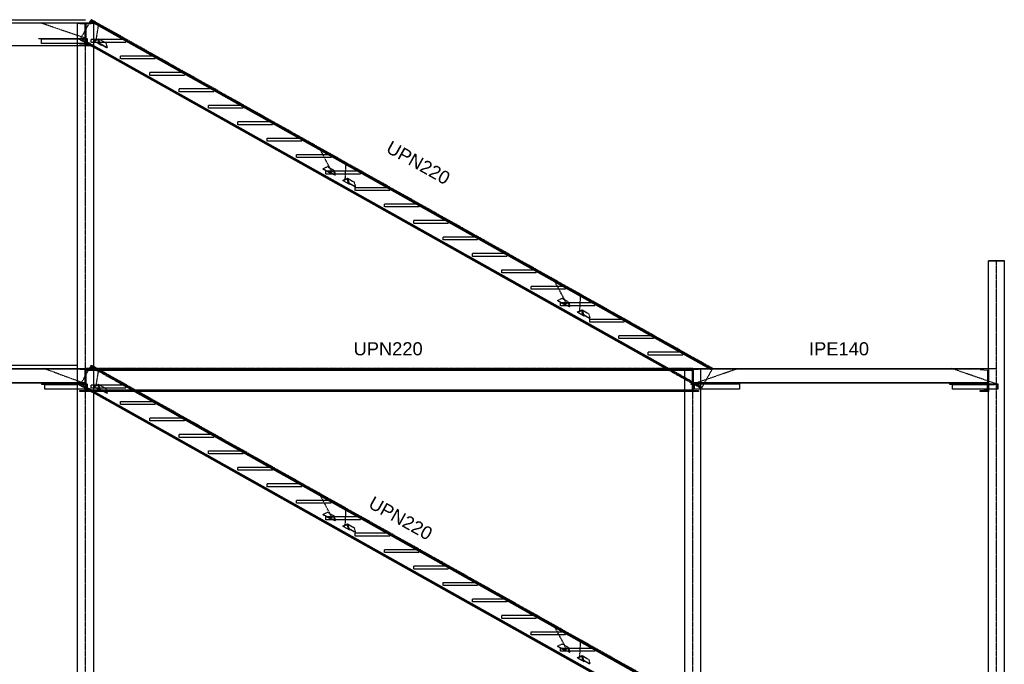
# Model space of a CAD drawing. Header units: millimetres. Extents: x -6159 to 201309, y -25780 to 10326.
# Tile 69 of 128: x 132217 to 133157, y -2869 to -2254. Entities that reach past the tile are written whole.
import ezdxf

# ---------------------------------------------------------------- set-up
doc = ezdxf.new("R2010")
doc.units = ezdxf.units.MM
doc.linetypes.add('CENTER', pattern=[2, 1.25, -0.25, 0.25, -0.25])
doc.linetypes.add('DASHED', pattern=[0.75, 0.5, -0.25])
for name, color, linetype in [('STRUCAD_01', 4, 'Continuous'), ('STRUCAD_05', 5, 'CENTER'), ('STRUCAD_10', 7, 'DASHED'), ('STRUCADSTK', 2, 'Continuous')]:
    doc.layers.add(name, color=color, linetype=linetype)
doc.styles.get("Standard").update_dxf_attribs({"font": 'arial.ttf'})

msp = doc.modelspace()

# ---------------------------------------------------------------- linework, layer by layer
at = {"layer": 'STRUCAD_01', "color": 4, "linetype": 'Continuous'}
for p, q in [((131997.433, -2253.8), (132279.933, -2253.8)), ((131997.433, -2256.8), (132279.933, -2256.8)), ((132272.583, -2256.8), (132287.283, -2256.8)), ((132272.583, -2257.1), (132272.583, -2256.8)), ((132283.748, -2256.8), (132284.668, -2255.16)), ((132284.668, -2255.16), (132284.973, -2254.62)), ((132284.668, -2255.16), (132875.588, -2586.8)), ((132284.973, -2254.62), (132285.433, -2253.8)), ((132876.858, -2586.8), (132284.973, -2254.62)), ((132285.433, -2253.8), (132878.778, -2586.8)), ((132287.283, -2256.8), (132287.283, -2257.1)), ((132272.433, -3452.3), (132272.433, -2257.1)), ((132272.433, -2257.1), (132287.433, -2257.1)), ((132287.283, -2257.1), (132272.583, -2257.1)), ((132287.433, -2257.1), (132287.433, -2586.8)), ((132288.103, -2273.98), (132292.278, -2271.99)), ((132288.213, -2274.415), (132288.103, -2273.98)), ((132291.968, -2272.625), (132288.213, -2274.415)), ((132293.208, -2277.22), (132288.213, -2274.415)), ((132292.938, -2276.55), (132291.968, -2272.625)), ((132292.278, -2271.99), (132298.318, -2275.38)), ((132292.278, -2271.99), (132293.358, -2276.35)), ((132272.433, -2278.8), (131997.433, -2278.8)), ((132287.433, -2278.36), (132837.013, -2586.8)), ((132287.433, -2279.075), (132835.748, -2586.8)), ((132833.828, -2586.8), (132287.433, -2280.15)), ((132293.358, -2276.35), (132292.938, -2276.55)), ((132300.093, -2280.565), (132292.938, -2276.55)), ((132293.358, -2276.35), (132300.513, -2280.365)), ((132300.513, -2280.365), (132300.093, -2280.565)), ((132300.313, -2279.56), (132300.513, -2280.365)), ((132525.888, -2407.175), (132530.133, -2405.17)), ((132526.013, -2407.615), (132525.888, -2407.175)), ((132529.833, -2405.81), (132526.013, -2407.615)), ((132530.958, -2409.76), (132529.833, -2405.81)), ((132530.133, -2405.17), (132535.043, -2407.925)), ((132530.133, -2405.17), (132531.383, -2409.56)), ((132530.093, -2409.905), (132526.013, -2407.615)), ((132531.383, -2409.56), (132530.958, -2409.76)), ((132536.898, -2413.095), (132530.958, -2409.76)), ((132531.383, -2409.56), (132537.418, -2412.945)), ((133142.433, -3452.3), (133142.433, -2484.1)), ((133142.433, -2484.1), (133157.433, -2484.1)), ((133142.583, -2483.8), (133157.283, -2483.8)), ((133142.583, -2484.1), (133142.583, -2483.8)), ((133157.283, -2484.1), (133142.583, -2484.1)), ((133157.283, -2483.8), (133157.283, -2484.1)), ((133157.433, -2484.1), (133157.433, -3452.3)), ((132749.888, -2532.89), (132754.133, -2530.885)), ((132750.013, -2533.33), (132749.888, -2532.89)), ((132753.833, -2531.525), (132750.013, -2533.33)), ((132754.093, -2535.62), (132750.013, -2533.33)), ((132754.958, -2535.475), (132753.833, -2531.525)), ((132754.133, -2530.885), (132759.043, -2533.64)), ((132754.133, -2530.885), (132755.383, -2535.275)), ((132755.383, -2535.275), (132754.958, -2535.475)), ((132760.898, -2538.81), (132754.958, -2535.475)), ((132755.383, -2535.275), (132761.418, -2538.66)), ((132005.433, -2583.8), (132272.433, -2583.8)), ((132287.433, -2584.925), (132290.778, -2586.8)), ((132288.858, -2586.8), (132287.433, -2586)), ((132005.433, -2586.8), (132272.433, -2586.8)), ((132272.433, -2587.49), (132005.433, -2587.49)), ((132279.933, -2587.74), (132279.933, -2586.8)), ((132279.933, -2586.8), (132859.933, -2586.8)), ((132859.933, -2587.74), (132279.933, -2587.74)), ((132279.933, -2588.36), (132279.933, -2587.74)), ((132279.933, -2607.24), (132279.933, -2588.36)), ((132279.933, -2588.36), (132859.933, -2588.36)), ((132287.433, -2586.71), (132287.588, -2586.8)), ((132859.933, -2586.8), (132859.933, -2587.74)), ((132859.933, -2586.8), (132867.283, -2586.8)), ((132859.933, -2587.1), (132867.433, -2587.1)), ((132867.283, -2587.1), (132859.933, -2587.1)), ((132859.933, -2587.74), (132859.933, -2588.36)), ((132859.933, -2588.36), (132859.933, -2607.24)), ((132867.283, -2586.8), (133134.433, -2586.8)), ((132867.283, -2586.8), (132867.283, -2587.1)), ((132867.433, -2587.1), (132867.433, -3452.3)), ((133134.433, -2587.49), (132867.433, -2587.49)), ((133134.433, -2586.8), (133134.433, -2587.49)), ((133134.433, -2586.8), (133142.433, -2586.8)), ((133134.433, -2587.49), (133134.433, -2587.74)), ((133134.433, -2587.74), (133141.533, -2588.36)), ((133141.533, -2588.36), (133141.533, -2600.11)), ((133142.433, -2586.8), (133142.433, -2608.8)), ((131998.333, -2600.11), (132272.433, -2600.11)), ((132272.433, -2600.8), (131998.333, -2600.8)), ((132238.343, -2602.1), (132238.343, -2601.6)), ((132238.343, -2601.6), (132272.433, -2601.6)), ((132272.433, -2602.1), (132238.343, -2602.1)), ((132241.038, -2606.6), (132241.038, -2602.1)), ((132241.038, -2602.1), (132272.433, -2602.1)), ((132867.433, -2600.11), (133141.533, -2600.11)), ((133141.533, -2600.8), (132867.433, -2600.8)), ((132867.433, -2601.6), (132904.433, -2601.6)), ((132870.923, -2600.8), (132870.473, -2601.6)), ((132904.433, -2601.6), (132904.433, -2606.6)), ((133105.433, -2602.1), (133105.433, -2601.6)), ((133105.433, -2601.6), (133141.533, -2601.6)), ((133141.533, -2602.1), (133105.433, -2602.1)), ((133108.008, -2606.6), (133108.008, -2602.1)), ((133108.008, -2602.1), (133141.533, -2602.1)), ((133141.533, -2600.11), (133141.533, -2600.8)), ((133141.533, -2607.24), (133141.533, -2600.8)), ((132272.433, -2606.6), (132241.038, -2606.6)), ((132279.933, -2607.86), (132279.933, -2607.24)), ((132279.933, -2607.24), (132859.933, -2607.24)), ((132279.933, -2608.8), (132279.933, -2607.86)), ((132279.933, -2607.86), (132859.933, -2607.86)), ((132859.933, -2608.8), (132279.933, -2608.8)), ((132287.433, -2608.8), (132287.433, -2916.8)), ((132287.433, -2609.075), (132835.748, -2916.8)), ((132833.828, -2916.8), (132287.433, -2610.15)), ((132288.213, -2608.8), (132837.013, -2916.8)), ((132300.093, -2610.565), (132296.953, -2608.8)), ((132297.723, -2608.8), (132300.513, -2610.365)), ((132300.513, -2610.365), (132300.093, -2610.565)), ((132300.313, -2609.56), (132300.513, -2610.365)), ((132326.788, -2608.8), (132852.433, -2903.805)), ((132852.433, -2903.09), (132328.058, -2608.8)), ((132329.978, -2608.8), (132852.433, -2902.015)), ((132852.433, -2916.8), (132852.433, -2608.8)), ((132859.933, -2607.24), (132859.933, -2607.86)), ((132859.933, -2607.86), (132859.933, -2608.8)), ((132904.433, -2606.6), (132867.433, -2606.6)), ((133141.533, -2606.6), (133108.008, -2606.6)), ((133134.433, -2607.86), (133141.533, -2607.24)), ((133134.433, -2608.8), (133134.433, -2607.86)), ((133142.433, -2608.8), (133134.433, -2608.8)), ((132525.888, -2737.175), (132530.133, -2735.17)), ((132529.833, -2735.81), (132526.013, -2737.615)), ((132530.958, -2739.76), (132529.833, -2735.81)), ((132530.133, -2735.17), (132535.043, -2737.925)), ((132530.133, -2735.17), (132531.383, -2739.56)), ((132526.013, -2737.615), (132525.888, -2737.175)), ((132530.093, -2739.905), (132526.013, -2737.615)), ((132531.383, -2739.56), (132530.958, -2739.76)), ((132536.898, -2743.095), (132530.958, -2739.76)), ((132531.383, -2739.56), (132537.418, -2742.945)), ((132749.888, -2862.89), (132754.133, -2860.885)), ((132750.013, -2863.33), (132749.888, -2862.89)), ((132753.833, -2861.525), (132750.013, -2863.33)), ((132754.093, -2865.62), (132750.013, -2863.33)), ((132754.958, -2865.475), (132753.833, -2861.525)), ((132754.133, -2860.885), (132759.043, -2863.64)), ((132754.133, -2860.885), (132755.383, -2865.275)), ((132755.383, -2865.275), (132754.958, -2865.475)), ((132760.898, -2868.81), (132754.958, -2865.475)), ((132755.383, -2865.275), (132761.418, -2868.66))]:
    msp.add_line(p, q, dxfattribs=at)
at = {"layer": 'STRUCAD_05', "color": 5, "linetype": 'CENTER'}
for p, q in [((131989.933, -2256.8), (132279.933, -2256.8)), ((132279.933, -2271.6), (132236.863, -2256.8)), ((132279.933, -3453.8), (132279.933, -2256.8)), ((132878.778, -2586.8), (132285.433, -2253.8)), ((132290.188, -2272.985), (132292.588, -2257.815)), ((132515.203, -2398.7), (132503.113, -2375.965)), ((132528.008, -2406.175), (132528.833, -2390.4)), ((133149.933, -3453.8), (133149.933, -2483.8)), ((132739.203, -2524.415), (132727.113, -2501.68)), ((132752.008, -2531.885), (132752.833, -2516.115)), ((132878.778, -2916.8), (132285.433, -2583.8)), ((131989.933, -2586.8), (132279.933, -2586.8)), ((132279.933, -2601.6), (132239.843, -2586.8)), ((132859.933, -2586.8), (132279.933, -2586.8)), ((132290.188, -2602.985), (132292.588, -2587.815)), ((132859.933, -2586.8), (133149.933, -2586.8)), ((132859.933, -2601.6), (132903.003, -2586.8)), ((132859.933, -3453.8), (132859.933, -2586.8)), ((133149.933, -2601.6), (133106.863, -2586.8)), ((132515.203, -2728.7), (132503.113, -2705.965)), ((132528.008, -2736.175), (132528.833, -2720.4)), ((132739.203, -2854.415), (132727.113, -2831.68)), ((132752.008, -2861.885), (132752.833, -2846.115))]:
    msp.add_line(p, q, dxfattribs=at)
at = {"layer": 'STRUCAD_10', "color": 7, "linetype": 'DASHED'}
for p, q in [((132274.433, -2257.72), (132274.433, -2256.8)), ((132275.428, -2271.625), (132283.748, -2256.8)), ((132279.933, -2256.8), (132279.933, -2278.8)), ((132285.433, -2256.8), (132285.433, -2257.72)), ((132279.638, -2257.72), (132274.433, -2257.72)), ((132279.638, -2277.88), (132279.638, -2257.72)), ((132285.433, -2257.72), (132280.228, -2257.72)), ((132280.228, -2257.72), (132280.228, -2277.88)), ((132235.433, -2272.1), (132235.433, -2271.6)), ((132235.433, -2271.6), (132278.503, -2271.6)), ((132278.503, -2272.1), (132235.433, -2272.1)), ((132238.008, -2276.6), (132238.008, -2272.1)), ((132238.008, -2272.1), (132278.503, -2272.1)), ((132274.663, -2272.985), (132275.123, -2272.165)), ((132287.433, -2280.15), (132274.663, -2272.985)), ((132275.123, -2272.165), (132275.428, -2271.625)), ((132275.123, -2272.165), (132287.433, -2279.075)), ((132275.428, -2271.625), (132287.433, -2278.36)), ((132278.503, -2272.1), (132278.503, -2271.6)), ((132278.503, -2271.6), (132281.363, -2271.6)), ((132281.078, -2272.1), (132278.503, -2272.1)), ((132281.078, -2276.6), (132281.078, -2272.1)), ((132281.363, -2271.6), (132281.363, -2276.6)), ((132285.433, -2275.515), (132285.433, -2272.515)), ((132285.433, -2272.515), (132318.433, -2272.515)), ((132318.433, -2275.515), (132285.433, -2275.515)), ((132298.318, -2275.38), (132299.433, -2276.005)), ((132318.433, -2272.515), (132318.433, -2275.515)), ((132281.078, -2276.6), (132238.008, -2276.6)), ((132279.933, -2278.8), (132272.433, -2278.8)), ((132274.433, -2278.8), (132274.433, -2277.88)), ((132274.433, -2277.88), (132279.638, -2277.88)), ((132285.433, -2278.8), (132279.933, -2278.8)), ((132280.228, -2277.88), (132285.433, -2277.88)), ((132281.363, -2276.6), (132281.078, -2276.6)), ((132285.433, -2277.88), (132285.433, -2278.8)), ((132295.368, -2278.435), (132293.208, -2277.22)), ((132295.868, -2278.195), (132295.368, -2278.435)), ((132299.433, -2276.005), (132300.313, -2279.56)), ((132313.433, -2291.23), (132313.433, -2288.23)), ((132313.433, -2288.23), (132346.433, -2288.23)), ((132346.433, -2291.23), (132313.433, -2291.23)), ((132346.433, -2288.23), (132346.433, -2291.23)), ((132341.433, -2306.945), (132341.433, -2303.945)), ((132341.433, -2303.945), (132374.433, -2303.945)), ((132374.433, -2306.945), (132341.433, -2306.945)), ((132374.433, -2303.945), (132374.433, -2306.945)), ((132369.433, -2322.655), (132369.433, -2319.655)), ((132369.433, -2319.655), (132402.433, -2319.655)), ((132402.433, -2322.655), (132369.433, -2322.655)), ((132402.433, -2319.655), (132402.433, -2322.655)), ((132397.433, -2338.37), (132397.433, -2335.37)), ((132397.433, -2335.37), (132430.433, -2335.37)), ((132430.433, -2338.37), (132397.433, -2338.37)), ((132430.433, -2335.37), (132430.433, -2338.37)), ((132425.433, -2354.085), (132425.433, -2351.085)), ((132425.433, -2351.085), (132458.433, -2351.085)), ((132458.433, -2354.085), (132425.433, -2354.085)), ((132458.433, -2351.085), (132458.433, -2354.085)), ((132453.433, -2369.8), (132453.433, -2366.8)), ((132453.433, -2366.8), (132486.433, -2366.8)), ((132486.433, -2366.8), (132486.433, -2369.8)), ((132486.433, -2369.8), (132453.433, -2369.8)), ((132481.433, -2385.515), (132481.433, -2382.515)), ((132481.433, -2382.515), (132514.433, -2382.515)), ((132514.433, -2385.515), (132481.433, -2385.515)), ((132514.433, -2382.515), (132514.433, -2385.515)), ((132506.773, -2396.19), (132510.998, -2394.115)), ((132506.903, -2396.625), (132506.773, -2396.19)), ((132506.773, -2396.19), (132513.093, -2399.735)), ((132513.223, -2400.17), (132506.903, -2396.625)), ((132510.998, -2394.115), (132517.318, -2397.665)), ((132513.093, -2399.735), (132517.318, -2397.665)), ((132517.318, -2397.665), (132518.633, -2402.025)), ((132509.433, -2401.23), (132509.433, -2398.23)), ((132509.433, -2398.23), (132542.433, -2398.23)), ((132542.433, -2401.23), (132509.433, -2401.23)), ((132513.223, -2400.17), (132513.093, -2399.735)), ((132517.028, -2398.305), (132513.223, -2400.17)), ((132518.208, -2402.23), (132513.923, -2399.825)), ((132518.208, -2402.23), (132517.028, -2398.305)), ((132518.633, -2402.025), (132518.208, -2402.23)), ((132542.433, -2398.23), (132542.433, -2401.23)), ((132532.333, -2411.16), (132530.093, -2409.905)), ((132532.943, -2410.875), (132532.333, -2411.16)), ((132535.043, -2407.925), (132536.453, -2408.715)), ((132536.453, -2408.715), (132537.703, -2413.105)), ((132537.278, -2413.31), (132536.898, -2413.095)), ((132537.703, -2413.105), (132537.278, -2413.31)), ((132537.418, -2412.945), (132537.703, -2413.105)), ((132537.433, -2416.945), (132537.433, -2413.945)), ((132537.433, -2413.945), (132570.433, -2413.945)), ((132570.433, -2413.945), (132570.433, -2416.945)), ((132570.433, -2416.945), (132537.433, -2416.945)), ((132565.433, -2432.655), (132565.433, -2429.655)), ((132565.433, -2429.655), (132598.433, -2429.655)), ((132598.433, -2432.655), (132565.433, -2432.655)), ((132598.433, -2429.655), (132598.433, -2432.655)), ((132593.433, -2448.37), (132593.433, -2445.37)), ((132593.433, -2445.37), (132626.433, -2445.37)), ((132626.433, -2448.37), (132593.433, -2448.37)), ((132626.433, -2445.37), (132626.433, -2448.37)), ((132621.433, -2464.085), (132621.433, -2461.085)), ((132621.433, -2461.085), (132654.433, -2461.085)), ((132654.433, -2461.085), (132654.433, -2464.085)), ((132654.433, -2464.085), (132621.433, -2464.085)), ((132649.433, -2479.8), (132649.433, -2476.8)), ((132649.433, -2476.8), (132682.433, -2476.8)), ((132682.433, -2479.8), (132649.433, -2479.8)), ((132682.433, -2476.8), (132682.433, -2479.8)), ((132677.433, -2495.515), (132677.433, -2492.515)), ((132677.433, -2492.515), (132710.433, -2492.515)), ((132710.433, -2495.515), (132677.433, -2495.515)), ((132710.433, -2492.515), (132710.433, -2495.515)), ((132705.433, -2511.23), (132705.433, -2508.23)), ((132705.433, -2508.23), (132738.433, -2508.23)), ((132738.433, -2508.23), (132738.433, -2511.23)), ((132738.433, -2511.23), (132705.433, -2511.23)), ((132730.773, -2521.9), (132734.998, -2519.83)), ((132734.998, -2519.83), (132741.318, -2523.38)), ((132730.903, -2522.34), (132730.773, -2521.9)), ((132730.773, -2521.9), (132737.093, -2525.45)), ((132737.223, -2525.885), (132730.903, -2522.34)), ((132733.433, -2526.945), (132733.433, -2523.945)), ((132733.433, -2523.945), (132766.433, -2523.945)), ((132766.433, -2526.945), (132733.433, -2526.945)), ((132737.093, -2525.45), (132741.318, -2523.38)), ((132737.223, -2525.885), (132737.093, -2525.45)), ((132741.028, -2524.02), (132737.223, -2525.885)), ((132742.208, -2527.945), (132737.923, -2525.54)), ((132742.208, -2527.945), (132741.028, -2524.02)), ((132741.318, -2523.38), (132742.633, -2527.74)), ((132742.633, -2527.74), (132742.208, -2527.945)), ((132766.433, -2523.945), (132766.433, -2526.945)), ((132756.333, -2536.875), (132754.093, -2535.62)), ((132756.943, -2536.59), (132756.333, -2536.875)), ((132759.043, -2533.64), (132760.453, -2534.43)), ((132760.453, -2534.43), (132761.703, -2538.82)), ((132761.278, -2539.02), (132760.898, -2538.81)), ((132761.703, -2538.82), (132761.278, -2539.02)), ((132761.418, -2538.66), (132761.703, -2538.82)), ((132761.433, -2542.655), (132761.433, -2539.655)), ((132761.433, -2539.655), (132794.433, -2539.655)), ((132794.433, -2542.655), (132761.433, -2542.655)), ((132794.433, -2539.655), (132794.433, -2542.655)), ((132789.433, -2558.37), (132789.433, -2555.37)), ((132789.433, -2555.37), (132822.433, -2555.37)), ((132822.433, -2555.37), (132822.433, -2558.37)), ((132822.433, -2558.37), (132789.433, -2558.37)), ((132817.433, -2574.085), (132817.433, -2571.085)), ((132817.433, -2571.085), (132850.433, -2571.085)), ((132817.433, -2574.085), (132817.433, -2571.085)), ((132817.433, -2571.085), (132850.433, -2571.085)), ((132850.433, -2574.085), (132817.433, -2574.085)), ((132850.433, -2574.085), (132817.433, -2574.085)), ((132850.433, -2571.085), (132850.433, -2574.085)), ((132850.433, -2571.085), (132850.433, -2574.085)), ((132275.428, -2601.625), (132284.668, -2585.16)), ((132284.668, -2585.16), (132284.973, -2584.62)), ((132284.668, -2585.16), (132287.433, -2586.71)), ((132284.973, -2584.62), (132285.433, -2583.8)), ((132287.433, -2586), (132284.973, -2584.62)), ((132285.433, -2583.8), (132287.433, -2584.925)), ((132272.433, -2586.8), (132279.933, -2586.8)), ((132279.933, -2587.49), (132272.433, -2587.49)), ((132274.433, -2587.72), (132274.433, -2586.8)), ((132279.638, -2587.72), (132274.433, -2587.72)), ((132279.638, -2607.88), (132279.638, -2587.72)), ((132279.933, -2587.49), (132279.933, -2587.74)), ((132285.433, -2587.72), (132280.228, -2587.72)), ((132280.228, -2587.72), (132280.228, -2607.88)), ((132285.433, -2586.8), (132285.433, -2587.72)), ((132287.433, -2586.8), (132287.433, -2608.8)), ((132287.588, -2586.8), (132326.788, -2608.8)), ((132328.058, -2608.8), (132288.858, -2586.8)), ((132290.778, -2586.8), (132329.978, -2608.8)), ((132868.013, -2605.985), (132833.828, -2586.8)), ((132835.748, -2586.8), (132868.473, -2605.165)), ((132837.013, -2586.8), (132868.773, -2604.625)), ((132852.433, -2608.8), (132852.433, -2587.1)), ((132852.433, -2587.1), (132859.933, -2587.1)), ((132852.583, -2587.1), (132852.583, -2586.8)), ((132859.933, -2587.1), (132852.583, -2587.1)), ((132854.433, -2587.72), (132854.433, -2586.8)), ((132859.638, -2587.72), (132854.433, -2587.72)), ((132859.638, -2607.88), (132859.638, -2587.72)), ((132859.933, -2587.49), (132859.933, -2586.8)), ((132867.433, -2587.49), (132859.933, -2587.49)), ((132859.933, -2600.11), (132859.933, -2588.36)), ((132865.433, -2587.72), (132860.228, -2587.72)), ((132860.228, -2587.72), (132860.228, -2607.88)), ((132865.433, -2586.8), (132865.433, -2587.72)), ((132878.013, -2588.16), (132870.923, -2600.8)), ((132875.588, -2586.8), (132878.013, -2588.16)), ((132878.318, -2587.62), (132876.858, -2586.8)), ((132878.318, -2587.62), (132878.013, -2588.16)), ((132878.778, -2586.8), (132878.318, -2587.62)), ((132272.433, -2600.11), (132279.933, -2600.11)), ((132279.933, -2600.8), (132272.433, -2600.8)), ((132272.433, -2601.6), (132278.433, -2601.6)), ((132278.433, -2602.1), (132272.433, -2602.1)), ((132272.433, -2602.1), (132278.433, -2602.1)), ((132274.663, -2602.985), (132275.123, -2602.165)), ((132287.433, -2610.15), (132274.663, -2602.985)), ((132275.123, -2602.165), (132275.428, -2601.625)), ((132275.123, -2602.165), (132287.433, -2609.075)), ((132275.428, -2601.625), (132288.213, -2608.8)), ((132278.433, -2602.1), (132278.433, -2601.6)), ((132278.433, -2601.6), (132281.433, -2601.6)), ((132281.133, -2602.1), (132278.433, -2602.1)), ((132279.933, -2600.11), (132279.933, -2600.8)), ((132281.133, -2606.6), (132281.133, -2602.1)), ((132281.433, -2601.6), (132281.433, -2606.6)), ((132285.433, -2605.515), (132285.433, -2602.515)), ((132285.433, -2602.515), (132318.433, -2602.515)), ((132288.103, -2603.98), (132292.278, -2601.99)), ((132288.213, -2604.415), (132288.103, -2603.98)), ((132291.968, -2602.625), (132288.213, -2604.415)), ((132295.368, -2608.435), (132288.213, -2604.415)), ((132292.938, -2606.55), (132291.968, -2602.625)), ((132292.278, -2601.99), (132299.433, -2606.005)), ((132292.278, -2601.99), (132293.358, -2606.35)), ((132318.433, -2602.515), (132318.433, -2605.515)), ((132858.503, -2602.1), (132858.503, -2601.6)), ((132858.503, -2601.6), (132861.363, -2601.6)), ((132861.078, -2602.1), (132858.503, -2602.1)), ((132859.933, -2600.8), (132859.933, -2600.11)), ((132859.933, -2600.11), (132867.433, -2600.11)), ((132867.433, -2600.8), (132859.933, -2600.8)), ((132861.078, -2606.6), (132861.078, -2602.1)), ((132861.363, -2601.6), (132867.433, -2601.6)), ((132861.363, -2601.6), (132861.363, -2606.6)), ((132868.773, -2604.625), (132868.473, -2605.165)), ((132870.473, -2601.6), (132868.773, -2604.625)), ((133141.533, -2601.6), (133148.503, -2601.6)), ((133148.503, -2602.1), (133141.533, -2602.1)), ((133141.533, -2602.1), (133148.503, -2602.1)), ((133148.503, -2602.1), (133148.503, -2601.6)), ((133148.503, -2601.6), (133151.363, -2601.6)), ((133151.078, -2602.1), (133148.503, -2602.1)), ((133151.078, -2606.6), (133151.078, -2602.1)), ((133151.363, -2601.6), (133151.363, -2606.6)), ((132281.133, -2606.6), (132272.433, -2606.6)), ((132274.433, -2608.8), (132274.433, -2607.88)), ((132274.433, -2607.88), (132279.638, -2607.88)), ((132279.933, -2608.8), (132274.433, -2608.8)), ((132280.228, -2607.88), (132285.433, -2607.88)), ((132281.433, -2606.6), (132281.133, -2606.6)), ((132318.433, -2605.515), (132285.433, -2605.515)), ((132285.433, -2607.88), (132285.433, -2608.8)), ((132293.358, -2606.35), (132292.938, -2606.55)), ((132296.953, -2608.8), (132292.938, -2606.55)), ((132293.358, -2606.35), (132297.723, -2608.8)), ((132295.868, -2608.195), (132295.368, -2608.435)), ((132299.433, -2606.005), (132300.313, -2609.56)), ((132854.433, -2608.8), (132854.433, -2607.88)), ((132854.433, -2607.88), (132859.638, -2607.88)), ((132865.433, -2608.8), (132859.933, -2608.8)), ((132860.228, -2607.88), (132865.433, -2607.88)), ((132861.363, -2606.6), (132861.078, -2606.6)), ((132867.433, -2606.6), (132861.363, -2606.6)), ((132865.433, -2607.88), (132865.433, -2608.8)), ((132868.473, -2605.165), (132868.013, -2605.985)), ((133151.078, -2606.6), (133141.533, -2606.6)), ((133151.363, -2606.6), (133151.078, -2606.6)), ((132313.433, -2621.23), (132313.433, -2618.23)), ((132313.433, -2618.23), (132346.433, -2618.23)), ((132346.433, -2621.23), (132313.433, -2621.23)), ((132346.433, -2618.23), (132346.433, -2621.23)), ((132341.433, -2636.945), (132341.433, -2633.945)), ((132341.433, -2633.945), (132374.433, -2633.945)), ((132374.433, -2636.945), (132341.433, -2636.945)), ((132374.433, -2633.945), (132374.433, -2636.945)), ((132369.433, -2652.655), (132369.433, -2649.655)), ((132369.433, -2649.655), (132402.433, -2649.655)), ((132402.433, -2649.655), (132402.433, -2652.655)), ((132402.433, -2652.655), (132369.433, -2652.655)), ((132397.433, -2668.37), (132397.433, -2665.37)), ((132397.433, -2665.37), (132430.433, -2665.37)), ((132430.433, -2668.37), (132397.433, -2668.37)), ((132430.433, -2665.37), (132430.433, -2668.37)), ((132425.433, -2684.085), (132425.433, -2681.085)), ((132425.433, -2681.085), (132458.433, -2681.085)), ((132458.433, -2684.085), (132425.433, -2684.085)), ((132458.433, -2681.085), (132458.433, -2684.085)), ((132453.433, -2699.8), (132453.433, -2696.8)), ((132453.433, -2696.8), (132486.433, -2696.8)), ((132486.433, -2696.8), (132486.433, -2699.8)), ((132486.433, -2699.8), (132453.433, -2699.8)), ((132481.433, -2715.515), (132481.433, -2712.515)), ((132481.433, -2712.515), (132514.433, -2712.515)), ((132514.433, -2715.515), (132481.433, -2715.515)), ((132514.433, -2712.515), (132514.433, -2715.515)), ((132506.773, -2726.19), (132510.998, -2724.115)), ((132506.903, -2726.625), (132506.773, -2726.19)), ((132506.773, -2726.19), (132513.093, -2729.735)), ((132513.223, -2730.17), (132506.903, -2726.625)), ((132510.998, -2724.115), (132517.318, -2727.665)), ((132509.433, -2731.23), (132509.433, -2728.23)), ((132509.433, -2728.23), (132542.433, -2728.23)), ((132542.433, -2731.23), (132509.433, -2731.23)), ((132513.093, -2729.735), (132517.318, -2727.665)), ((132513.223, -2730.17), (132513.093, -2729.735)), ((132517.028, -2728.305), (132513.223, -2730.17)), ((132518.208, -2732.23), (132513.923, -2729.825)), ((132518.208, -2732.23), (132517.028, -2728.305)), ((132517.318, -2727.665), (132518.633, -2732.025)), ((132518.633, -2732.025), (132518.208, -2732.23)), ((132542.433, -2728.23), (132542.433, -2731.23)), ((132532.333, -2741.16), (132530.093, -2739.905)), ((132532.943, -2740.875), (132532.333, -2741.16)), ((132535.043, -2737.925), (132536.453, -2738.715)), ((132536.453, -2738.715), (132537.703, -2743.105)), ((132537.278, -2743.31), (132536.898, -2743.095)), ((132537.703, -2743.105), (132537.278, -2743.31)), ((132537.418, -2742.945), (132537.703, -2743.105)), ((132537.433, -2746.945), (132537.433, -2743.945)), ((132537.433, -2743.945), (132570.433, -2743.945)), ((132570.433, -2743.945), (132570.433, -2746.945)), ((132570.433, -2746.945), (132537.433, -2746.945)), ((132565.433, -2762.655), (132565.433, -2759.655)), ((132565.433, -2759.655), (132598.433, -2759.655)), ((132598.433, -2762.655), (132565.433, -2762.655)), ((132598.433, -2759.655), (132598.433, -2762.655)), ((132593.433, -2778.37), (132593.433, -2775.37)), ((132593.433, -2775.37), (132626.433, -2775.37)), ((132626.433, -2778.37), (132593.433, -2778.37)), ((132626.433, -2775.37), (132626.433, -2778.37)), ((132621.433, -2794.085), (132621.433, -2791.085)), ((132621.433, -2791.085), (132654.433, -2791.085)), ((132654.433, -2791.085), (132654.433, -2794.085)), ((132654.433, -2794.085), (132621.433, -2794.085)), ((132649.433, -2809.8), (132649.433, -2806.8)), ((132649.433, -2806.8), (132682.433, -2806.8)), ((132682.433, -2809.8), (132649.433, -2809.8)), ((132682.433, -2806.8), (132682.433, -2809.8)), ((132677.433, -2825.515), (132677.433, -2822.515)), ((132677.433, -2822.515), (132710.433, -2822.515)), ((132710.433, -2825.515), (132677.433, -2825.515)), ((132710.433, -2822.515), (132710.433, -2825.515)), ((132705.433, -2841.23), (132705.433, -2838.23)), ((132705.433, -2838.23), (132738.433, -2838.23)), ((132738.433, -2838.23), (132738.433, -2841.23)), ((132738.433, -2841.23), (132705.433, -2841.23)), ((132730.773, -2851.9), (132734.998, -2849.83)), ((132730.903, -2852.34), (132730.773, -2851.9)), ((132730.773, -2851.9), (132737.093, -2855.45)), ((132737.223, -2855.885), (132730.903, -2852.34)), ((132733.433, -2856.945), (132733.433, -2853.945)), ((132733.433, -2853.945), (132766.433, -2853.945)), ((132766.433, -2856.945), (132733.433, -2856.945)), ((132734.998, -2849.83), (132741.318, -2853.38)), ((132737.093, -2855.45), (132741.318, -2853.38)), ((132737.223, -2855.885), (132737.093, -2855.45)), ((132741.028, -2854.02), (132737.223, -2855.885)), ((132742.208, -2857.945), (132737.923, -2855.54)), ((132742.208, -2857.945), (132741.028, -2854.02)), ((132741.318, -2853.38), (132742.633, -2857.74)), ((132742.633, -2857.74), (132742.208, -2857.945)), ((132766.433, -2853.945), (132766.433, -2856.945)), ((132756.333, -2866.875), (132754.093, -2865.62)), ((132756.943, -2866.59), (132756.333, -2866.875)), ((132759.043, -2863.64), (132760.453, -2864.43)), ((132760.453, -2864.43), (132761.703, -2868.82)), ((132761.278, -2869.02), (132760.898, -2868.81)), ((132761.703, -2868.82), (132761.278, -2869.02)), ((132761.418, -2868.66), (132761.703, -2868.82))]:
    msp.add_line(p, q, dxfattribs=at)

# ---------------------------------------------------------------- texts
at = {"layer": 'STRUCADSTK', "color": 2}
for p in [(132565.928, -2379.685), (132549.068, -2719.13)]:
    msp.add_text('UPN220', height=12.5, rotation=330.7, dxfattribs=at).set_placement(p)
for s, p in [('UPN220', (132535.948, -2574.3)), ('IPE140', (132970.948, -2574.3))]:
    msp.add_text(s, height=12.5, dxfattribs=at).set_placement(p)

doc.saveas('drawing.dxf')
